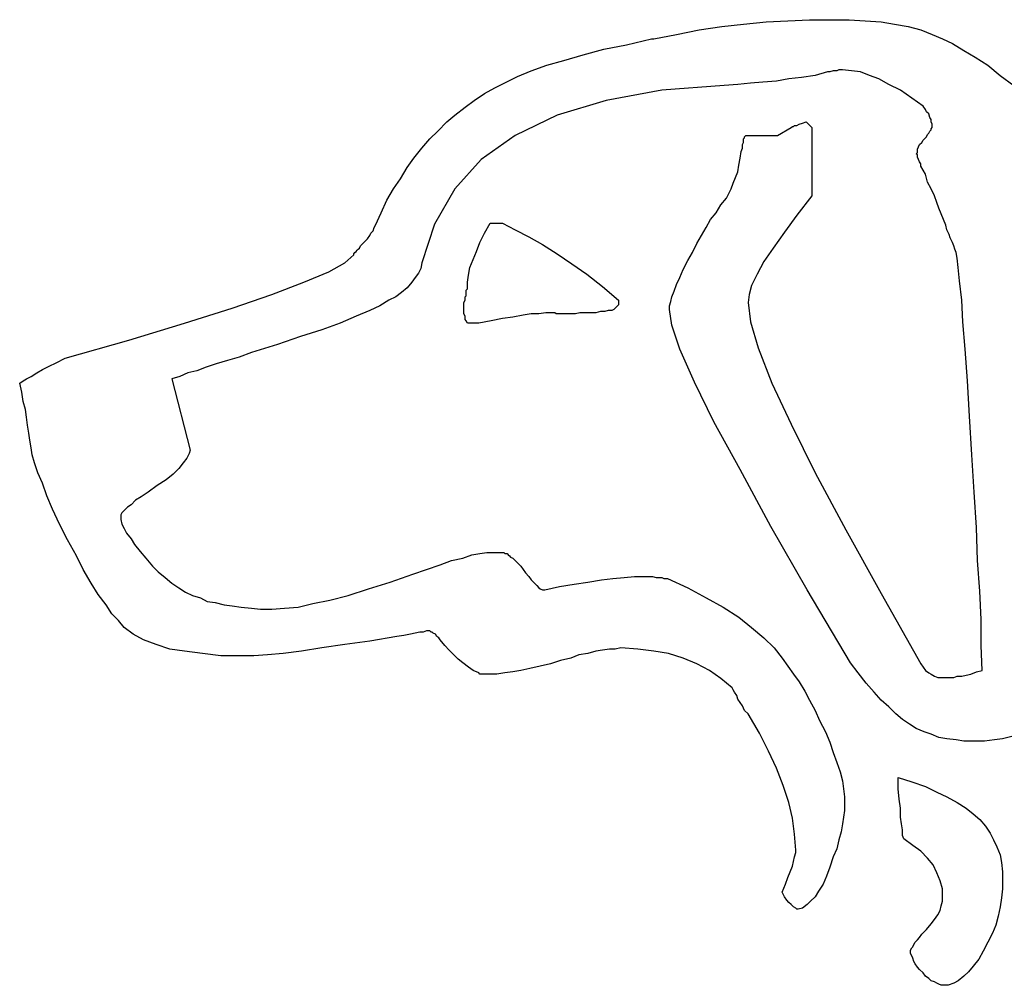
# Model space of a CAD drawing. Extents: x 0.05 to 2.62, y -0.24 to 1.5.
# Tile 1 of 2: x 0.05 to 1.75, y -0.16 to 1.5. Entities that reach past the tile are written whole.
import ezdxf

# ---------------------------------------------------------------- set-up
doc = ezdxf.new("R2010")
doc.units = 0

msp = doc.modelspace()

# ---------------------------------------------------------------- linework, layer by layer
at = {"color": 0}
for p, q in [((1.259766, 1.488281, 0.5), (1.296875, 1.492188, 0.5)), ((1.296875, 1.492188, 0.5), (1.335938, 1.496094, 0.5)), ((1.335938, 1.496094, 0.5), (1.373047, 1.498047, 0.5)), ((1.373047, 1.498047, 0.5), (1.410156, 1.5, 0.5)), ((1.410156, 1.5, 0.5), (1.447266, 1.5, 0.5)), ((1.447266, 1.5, 0.5), (1.478516, 1.5, 0.5)), ((1.478516, 1.5, 0.5), (1.505859, 1.498047, 0.5)), ((1.505859, 1.498047, 0.5), (1.533203, 1.496094, 0.5)), ((1.533203, 1.496094, 0.5), (1.556641, 1.492188, 0.5)), ((1.556641, 1.492188, 0.5), (1.580078, 1.488281, 0.5)), ((1.142578, 1.466797, 0.5), (1.181641, 1.474609, 0.5)), ((1.181641, 1.474609, 0.5), (1.220703, 1.482422, 0.5)), ((1.220703, 1.482422, 0.5), (1.259766, 1.488281, 0.5)), ((1.580078, 1.488281, 0.5), (1.601563, 1.482422, 0.5)), ((1.601563, 1.482422, 0.5), (1.621094, 1.474609, 0.5)), ((1.621094, 1.474609, 0.5), (1.638672, 1.466797, 0.5)), ((1.056641, 1.449219, 0.5), (1.095703, 1.457031, 0.5)), ((1.095703, 1.457031, 0.5), (1.138672, 1.466797, 0.5)), ((1.138672, 1.466797, 0.5), (1.138672, 1.466797, 0.5)), ((1.138672, 1.466797, 0.5), (1.138672, 1.466797, 0.5)), ((1.138672, 1.466797, 0.5), (1.140625, 1.466797, 0.5)), ((1.140625, 1.466797, 0.5), (1.140625, 1.466797, 0.5)), ((1.140625, 1.466797, 0.5), (1.140625, 1.466797, 0.5)), ((1.140625, 1.466797, 0.5), (1.142578, 1.466797, 0.5)), ((1.638672, 1.466797, 0.5), (1.65625, 1.458984, 0.5)), ((1.65625, 1.458984, 0.5), (1.675781, 1.447266, 0.5)), ((0.988281, 1.429688, 0.5), (1.021484, 1.439453, 0.5)), ((1.021484, 1.439453, 0.5), (1.056641, 1.449219, 0.5)), ((1.675781, 1.447266, 0.5), (1.695313, 1.435547, 0.5)), ((0.931641, 1.412109, 0.5), (0.958984, 1.421875, 0.5)), ((0.958984, 1.421875, 0.5), (0.988281, 1.429688, 0.5)), ((1.695313, 1.435547, 0.5), (1.716797, 1.421875, 0.5)), ((1.716797, 1.421875, 0.5), (1.738281, 1.404297, 0.5)), ((0.908203, 1.402344, 0.5), (0.931641, 1.412109, 0.5)), ((1.441406, 1.410156, 0.5), (1.419922, 1.404297, 0.5)), ((1.445313, 1.410156, 0.5), (1.441406, 1.410156, 0.5)), ((1.451172, 1.412109, 0.5), (1.445313, 1.410156, 0.5)), ((1.455078, 1.412109, 0.5), (1.451172, 1.412109, 0.5)), ((1.457031, 1.412109, 0.5), (1.455078, 1.412109, 0.5)), ((1.460938, 1.414063, 0.5), (1.457031, 1.412109, 0.5)), ((1.462891, 1.414063, 0.5), (1.460938, 1.414063, 0.5)), ((1.464844, 1.414063, 0.5), (1.462891, 1.414063, 0.5)), ((1.466797, 1.414063, 0.5), (1.464844, 1.414063, 0.5)), ((1.482422, 1.412109, 0.5), (1.466797, 1.414063, 0.5)), ((1.498047, 1.410156, 0.5), (1.482422, 1.412109, 0.5)), ((1.513672, 1.404297, 0.5), (1.498047, 1.410156, 0.5)), ((0.869141, 1.382813, 0.5), (0.888672, 1.392578, 0.5)), ((0.888672, 1.392578, 0.5), (0.908203, 1.402344, 0.5)), ((1.287109, 1.388672, 0.5), (1.263672, 1.386719, 0.5)), ((1.308594, 1.390625, 0.5), (1.287109, 1.388672, 0.5)), ((1.330078, 1.392578, 0.5), (1.308594, 1.390625, 0.5)), ((1.353516, 1.394531, 0.5), (1.330078, 1.392578, 0.5)), ((1.375, 1.398438, 0.5), (1.353516, 1.394531, 0.5)), ((1.396484, 1.400391, 0.5), (1.375, 1.398438, 0.5)), ((1.419922, 1.404297, 0.5), (1.396484, 1.400391, 0.5)), ((1.529297, 1.398438, 0.5), (1.513672, 1.404297, 0.5)), ((1.546875, 1.388672, 0.5), (1.529297, 1.398438, 0.5)), ((1.566406, 1.378906, 0.5), (1.546875, 1.388672, 0.5)), ((1.738281, 1.404297, 0.5), (1.761719, 1.386719, 0.5)), ((0.833984, 1.361328, 0.5), (0.851563, 1.373047, 0.5)), ((0.851563, 1.373047, 0.5), (0.869141, 1.382813, 0.5)), ((1.15625, 1.378906, 0.5), (1.060547, 1.361328, 0.5)), ((1.263672, 1.386719, 0.5), (1.15625, 1.378906, 0.5)), ((1.585938, 1.365234, 0.5), (1.566406, 1.378906, 0.5)), ((0.818359, 1.349609, 0.5), (0.833984, 1.361328, 0.5)), ((1.060547, 1.361328, 0.5), (0.976563, 1.335938, 0.5)), ((1.605469, 1.351563, 0.5), (1.585938, 1.365234, 0.5)), ((0.800781, 1.335938, 0.5), (0.818359, 1.349609, 0.5)), ((1.609375, 1.345703, 0.5), (1.605469, 1.351563, 0.5)), ((1.611328, 1.341797, 0.5), (1.609375, 1.345703, 0.5)), ((1.615234, 1.337891, 0.5), (1.611328, 1.341797, 0.5)), ((1.617188, 1.332031, 0.5), (1.615234, 1.337891, 0.5)), ((0.771484, 1.308594, 0.5), (0.787109, 1.324219, 0.5)), ((0.787109, 1.324219, 0.5), (0.800781, 1.335938, 0.5)), ((0.976563, 1.335938, 0.5), (0.904297, 1.300781, 0.5)), ((1.388672, 1.318359, 0.5), (1.392578, 1.320313, 0.5)), ((1.392578, 1.320313, 0.5), (1.398438, 1.322266, 0.5)), ((1.398438, 1.322266, 0.5), (1.404297, 1.324219, 0.5)), ((1.404297, 1.324219, 0.5), (1.414063, 1.314453, 0.5)), ((1.619141, 1.328125, 0.5), (1.617188, 1.332031, 0.5)), ((1.619141, 1.324219, 0.5), (1.619141, 1.328125, 0.5)), ((1.621094, 1.320313, 0.5), (1.619141, 1.324219, 0.5)), ((1.621094, 1.316406, 0.5), (1.621094, 1.320313, 0.5)), ((0.757813, 1.294922, 0.5), (0.771484, 1.308594, 0.5)), ((1.355469, 1.300781, 0.5), (1.378906, 1.314453, 0.5)), ((1.378906, 1.314453, 0.5), (1.380859, 1.316406, 0.5)), ((1.378906, 1.314453, 0.5), (1.378906, 1.314453, 0.5)), ((1.380859, 1.316406, 0.5), (1.382813, 1.316406, 0.5)), ((1.382813, 1.316406, 0.5), (1.384766, 1.318359, 0.5)), ((1.384766, 1.318359, 0.5), (1.388672, 1.318359, 0.5)), ((1.414063, 1.314453, 0.5), (1.414063, 1.197266, 0.5)), ((1.613281, 1.302734, 0.5), (1.615234, 1.304688, 0.5)), ((1.615234, 1.304688, 0.5), (1.617188, 1.308594, 0.5)), ((1.617188, 1.308594, 0.5), (1.619141, 1.310547, 0.5)), ((1.619141, 1.3125, 0.5), (1.621094, 1.314453, 0.5)), ((1.619141, 1.310547, 0.5), (1.619141, 1.3125, 0.5)), ((1.621094, 1.314453, 0.5), (1.621094, 1.316406, 0.5)), ((0.744141, 1.279297, 0.5), (0.757813, 1.294922, 0.5)), ((0.904297, 1.300781, 0.5), (0.845703, 1.259766, 0.5)), ((1.294922, 1.285156, 0.5), (1.296875, 1.289063, 0.5)), ((1.296875, 1.294922, 0.5), (1.298828, 1.296875, 0.5)), ((1.296875, 1.292969, 0.5), (1.296875, 1.294922, 0.5)), ((1.296875, 1.289063, 0.5), (1.296875, 1.292969, 0.5)), ((1.298828, 1.298828, 0.5), (1.300781, 1.300781, 0.5)), ((1.298828, 1.296875, 0.5), (1.298828, 1.298828, 0.5)), ((1.300781, 1.300781, 0.5), (1.355469, 1.300781, 0.5)), ((1.599609, 1.285156, 0.5), (1.603516, 1.289063, 0.5)), ((1.603516, 1.289063, 0.5), (1.605469, 1.292969, 0.5)), ((1.605469, 1.292969, 0.5), (1.609375, 1.296875, 0.5)), ((1.609375, 1.296875, 0.5), (1.611328, 1.298828, 0.5)), ((1.611328, 1.298828, 0.5), (1.613281, 1.302734, 0.5)), ((0.730469, 1.261719, 0.5), (0.744141, 1.279297, 0.5)), ((1.291016, 1.261719, 0.5), (1.292969, 1.273438, 0.5)), ((1.292969, 1.273438, 0.5), (1.294922, 1.279297, 0.5)), ((1.294922, 1.279297, 0.5), (1.294922, 1.285156, 0.5)), ((1.59375, 1.269531, 0.5), (1.595703, 1.271484, 0.5)), ((1.595703, 1.267578, 0.5), (1.59375, 1.269531, 0.5)), ((1.595703, 1.277344, 0.5), (1.597656, 1.28125, 0.5)), ((1.595703, 1.275391, 0.5), (1.595703, 1.277344, 0.5)), ((1.595703, 1.271484, 0.5), (1.595703, 1.275391, 0.5)), ((1.597656, 1.28125, 0.5), (1.599609, 1.285156, 0.5)), ((0.71875, 1.246094, 0.5), (0.730469, 1.261719, 0.5)), ((0.845703, 1.259766, 0.5), (0.800781, 1.208984, 0.5)), ((1.289063, 1.25, 0.5), (1.291016, 1.261719, 0.5)), ((1.595703, 1.265625, 0.5), (1.595703, 1.267578, 0.5)), ((1.595703, 1.267578, 0.5), (1.595703, 1.267578, 0.5)), ((1.595703, 1.263672, 0.5), (1.595703, 1.265625, 0.5)), ((1.597656, 1.259766, 0.5), (1.595703, 1.263672, 0.5)), ((1.599609, 1.255859, 0.5), (1.597656, 1.259766, 0.5)), ((1.601563, 1.251953, 0.5), (1.599609, 1.255859, 0.5)), ((0.707031, 1.226563, 0.5), (0.71875, 1.246094, 0.5)), ((1.283203, 1.228516, 0.5), (1.287109, 1.238281, 0.5)), ((1.287109, 1.238281, 0.5), (1.289063, 1.25, 0.5)), ((1.601563, 1.248047, 0.5), (1.601563, 1.251953, 0.5)), ((1.609375, 1.234375, 0.5), (1.601563, 1.248047, 0.5)), ((0.695313, 1.208984, 0.5), (0.707031, 1.226563, 0.5)), ((1.275391, 1.208984, 0.5), (1.279297, 1.21875, 0.5)), ((1.279297, 1.21875, 0.5), (1.283203, 1.228516, 0.5)), ((1.613281, 1.220703, 0.5), (1.609375, 1.234375, 0.5)), ((1.619141, 1.208984, 0.5), (1.613281, 1.220703, 0.5)), ((0.683594, 1.189453, 0.5), (0.695313, 1.208984, 0.5)), ((0.800781, 1.208984, 0.5), (0.765625, 1.148438, 0.5)), ((1.271484, 1.201172, 0.5), (1.275391, 1.208984, 0.5)), ((1.625, 1.197266, 0.5), (1.619141, 1.208984, 0.5)), ((0.673828, 1.167969, 0.5), (0.683594, 1.189453, 0.5)), ((1.257813, 1.181641, 0.5), (1.267578, 1.193359, 0.5)), ((1.267578, 1.193359, 0.5), (1.271484, 1.201172, 0.5)), ((1.414063, 1.197266, 0.5), (1.388672, 1.164063, 0.5)), ((1.628906, 1.185547, 0.5), (1.625, 1.197266, 0.5)), ((1.632813, 1.175781, 0.5), (1.628906, 1.185547, 0.5)), ((0.664063, 1.146484, 0.5), (0.673828, 1.167969, 0.5)), ((1.240234, 1.15625, 0.5), (1.25, 1.167969, 0.5)), ((1.25, 1.167969, 0.5), (1.257813, 1.181641, 0.5)), ((1.636719, 1.166016, 0.5), (1.632813, 1.175781, 0.5)), ((1.232422, 1.142578, 0.5), (1.240234, 1.15625, 0.5)), ((1.388672, 1.164063, 0.5), (1.367188, 1.134766, 0.5)), ((1.640625, 1.15625, 0.5), (1.636719, 1.166016, 0.5)), ((1.644531, 1.146484, 0.5), (1.640625, 1.15625, 0.5)), ((0.65625, 1.132813, 0.5), (0.660156, 1.136719, 0.5)), ((0.660156, 1.136719, 0.5), (0.662109, 1.142578, 0.5)), ((0.662109, 1.142578, 0.5), (0.664063, 1.146484, 0.5)), ((0.765625, 1.148438, 0.5), (0.744141, 1.082031, 0.5)), ((0.851563, 1.132813, 0.5), (0.861328, 1.150391, 0.5)), ((0.861328, 1.150391, 0.5), (0.882813, 1.150391, 0.5)), ((0.882813, 1.150391, 0.5), (0.904297, 1.138672, 0.5)), ((0.904297, 1.138672, 0.5), (0.927734, 1.126953, 0.5)), ((1.224609, 1.128906, 0.5), (1.232422, 1.142578, 0.5)), ((1.367188, 1.134766, 0.5), (1.347656, 1.107422, 0.5)), ((1.646484, 1.138672, 0.5), (1.644531, 1.146484, 0.5)), ((1.650391, 1.130859, 0.5), (1.646484, 1.138672, 0.5)), ((0.642578, 1.115234, 0.5), (0.646484, 1.119141, 0.5)), ((0.646484, 1.119141, 0.5), (0.650391, 1.123047, 0.5)), ((0.650391, 1.123047, 0.5), (0.654297, 1.128906, 0.5)), ((0.654297, 1.128906, 0.5), (0.65625, 1.132813, 0.5)), ((0.837891, 1.101563, 0.5), (0.84375, 1.117188, 0.5)), ((0.84375, 1.117188, 0.5), (0.851563, 1.132813, 0.5)), ((0.927734, 1.126953, 0.5), (0.951172, 1.113281, 0.5)), ((1.216797, 1.115234, 0.5), (1.224609, 1.128906, 0.5)), ((1.652344, 1.125, 0.5), (1.650391, 1.130859, 0.5)), ((1.65625, 1.117188, 0.5), (1.652344, 1.125, 0.5)), ((1.658203, 1.111328, 0.5), (1.65625, 1.117188, 0.5)), ((0.628906, 1.099609, 0.5), (0.630859, 1.101563, 0.5)), ((0.630859, 1.101563, 0.5), (0.632813, 1.103516, 0.5)), ((0.632813, 1.103516, 0.5), (0.634766, 1.105469, 0.5)), ((0.634766, 1.105469, 0.5), (0.636719, 1.107422, 0.5)), ((0.636719, 1.107422, 0.5), (0.638672, 1.111328, 0.5)), ((0.638672, 1.111328, 0.5), (0.642578, 1.115234, 0.5)), ((0.832031, 1.087891, 0.5), (0.837891, 1.101563, 0.5)), ((0.951172, 1.113281, 0.5), (0.976563, 1.097656, 0.5)), ((1.208984, 1.099609, 0.5), (1.216797, 1.115234, 0.5)), ((1.347656, 1.107422, 0.5), (1.332031, 1.083984, 0.5)), ((1.660156, 1.105469, 0.5), (1.658203, 1.111328, 0.5)), ((1.662109, 1.099609, 0.5), (1.660156, 1.105469, 0.5)), ((0.611328, 1.082031, 0.5), (0.626953, 1.095703, 0.5)), ((0.626953, 1.097656, 0.5), (0.628906, 1.099609, 0.5)), ((0.626953, 1.095703, 0.5), (0.626953, 1.097656, 0.5)), ((0.628906, 1.099609, 0.5), (0.628906, 1.099609, 0.5)), ((0.826172, 1.074219, 0.5), (0.832031, 1.087891, 0.5)), ((0.976563, 1.097656, 0.5), (1.001953, 1.080078, 0.5)), ((1.193359, 1.070313, 0.5), (1.201172, 1.085938, 0.5)), ((1.201172, 1.085938, 0.5), (1.208984, 1.099609, 0.5)), ((1.332031, 1.083984, 0.5), (1.320313, 1.0625, 0.5)), ((1.664063, 1.089844, 0.5), (1.662109, 1.099609, 0.5)), ((1.666016, 1.074219, 0.5), (1.664063, 1.089844, 0.5)), ((0.541016, 1.048828, 0.5), (0.583984, 1.066406, 0.5)), ((0.583984, 1.066406, 0.5), (0.611328, 1.082031, 0.5)), ((0.742188, 1.072266, 0.5), (0.738281, 1.064453, 0.5)), ((0.744141, 1.082031, 0.5), (0.742188, 1.072266, 0.5)), ((0.824219, 1.060547, 0.5), (0.826172, 1.074219, 0.5)), ((1.001953, 1.080078, 0.5), (1.027344, 1.0625, 0.5)), ((1.1875, 1.056641, 0.5), (1.193359, 1.070313, 0.5)), ((1.667969, 1.050781, 0.5), (1.666016, 1.074219, 0.5)), ((0.732422, 1.056641, 0.5), (0.726563, 1.048828, 0.5)), ((0.738281, 1.064453, 0.5), (0.732422, 1.056641, 0.5)), ((0.822266, 1.048828, 0.5), (0.824219, 1.060547, 0.5)), ((1.027344, 1.0625, 0.5), (1.054688, 1.041016, 0.5)), ((1.181641, 1.044922, 0.5), (1.1875, 1.056641, 0.5)), ((1.320313, 1.0625, 0.5), (1.310547, 1.042969, 0.5)), ((1.671875, 1.017578, 0.5), (1.667969, 1.050781, 0.5)), ((0.486328, 1.027344, 0.5), (0.541016, 1.048828, 0.5)), ((0.71875, 1.039063, 0.5), (0.708984, 1.03125, 0.5)), ((0.726563, 1.048828, 0.5), (0.71875, 1.039063, 0.5)), ((0.820313, 1.035156, 0.5), (0.822266, 1.037109, 0.5)), ((0.820313, 1.033203, 0.5), (0.820313, 1.035156, 0.5)), ((0.820313, 1.03125, 0.5), (0.820313, 1.033203, 0.5)), ((0.822266, 1.037109, 0.5), (0.822266, 1.048828, 0.5)), ((0.822266, 1.037109, 0.5), (0.822266, 1.037109, 0.5)), ((1.054688, 1.041016, 0.5), (1.082031, 1.017578, 0.5)), ((1.173828, 1.023438, 0.5), (1.177734, 1.033203, 0.5)), ((1.177734, 1.033203, 0.5), (1.181641, 1.044922, 0.5)), ((1.310547, 1.042969, 0.5), (1.306641, 1.027344, 0.5)), ((0.417969, 1.003906, 0.5), (0.486328, 1.027344, 0.5)), ((0.6875, 1.017578, 0.5), (0.671875, 1.007813, 0.5)), ((0.699219, 1.023438, 0.5), (0.6875, 1.017578, 0.5)), ((0.708984, 1.03125, 0.5), (0.699219, 1.023438, 0.5)), ((0.816406, 1.013672, 0.5), (0.818359, 1.017578, 0.5)), ((0.818359, 1.023438, 0.5), (0.820313, 1.025391, 0.5)), ((0.818359, 1.019531, 0.5), (0.818359, 1.023438, 0.5)), ((0.818359, 1.017578, 0.5), (0.818359, 1.019531, 0.5)), ((0.820313, 1.029297, 0.5), (0.820313, 1.03125, 0.5)), ((0.820313, 1.027344, 0.5), (0.820313, 1.029297, 0.5)), ((0.820313, 1.025391, 0.5), (0.820313, 1.027344, 0.5)), ((1.082031, 1.017578, 0.5), (1.082031, 1.017578, 0.5)), ((1.082031, 1.017578, 0.5), (1.082031, 1.017578, 0.5)), ((1.082031, 1.017578, 0.5), (1.082031, 1.015625, 0.5)), ((1.082031, 1.015625, 0.5), (1.082031, 1.015625, 0.5)), ((1.082031, 1.015625, 0.5), (1.082031, 1.013672, 0.5)), ((1.082031, 1.015625, 0.5), (1.082031, 1.015625, 0.5)), ((1.169922, 1.007813, 0.5), (1.171875, 1.015625, 0.5)), ((1.171875, 1.015625, 0.5), (1.173828, 1.023438, 0.5)), ((1.306641, 1.027344, 0.5), (1.304688, 1.013672, 0.5)), ((1.673828, 0.980469, 0.5), (1.671875, 1.017578, 0.5)), ((0.335938, 0.978516, 0.5), (0.417969, 1.003906, 0.5)), ((0.654297, 1, 0.5), (0.630859, 0.990234, 0.5)), ((0.671875, 1.007813, 0.5), (0.654297, 1, 0.5)), ((0.816406, 1.011719, 0.5), (0.816406, 1.013672, 0.5)), ((0.816406, 1.009766, 0.5), (0.816406, 1.011719, 0.5)), ((0.816406, 1.005859, 0.5), (0.816406, 1.009766, 0.5)), ((0.816406, 1.003906, 0.5), (0.816406, 1.005859, 0.5)), ((0.816406, 1.001953, 0.5), (0.816406, 1.003906, 0.5)), ((0.816406, 1, 0.5), (0.816406, 1.001953, 0.5)), ((0.816406, 0.996094, 0.5), (0.816406, 1, 0.5)), ((1.064453, 1, 0.5), (1.058594, 0.998047, 0.5)), ((1.070313, 1, 0.5), (1.064453, 1, 0.5)), ((1.074219, 1.001953, 0.5), (1.070313, 1, 0.5)), ((1.078125, 1.005859, 0.5), (1.074219, 1.001953, 0.5)), ((1.080078, 1.007813, 0.5), (1.078125, 1.005859, 0.5)), ((1.082031, 1.009766, 0.5), (1.080078, 1.007813, 0.5)), ((1.082031, 1.013672, 0.5), (1.082031, 1.009766, 0.5)), ((1.169922, 1.001953, 0.5), (1.169922, 1.007813, 0.5)), ((1.173828, 0.974609, 0.5), (1.169922, 1.001953, 0.5)), ((1.304688, 1.013672, 0.5), (1.308594, 0.980469, 0.5)), ((0.630859, 0.990234, 0.5), (0.603516, 0.978516, 0.5)), ((0.816406, 0.994141, 0.5), (0.816406, 0.996094, 0.5)), ((0.818359, 0.990234, 0.5), (0.816406, 0.994141, 0.5)), ((0.818359, 0.988281, 0.5), (0.818359, 0.990234, 0.5)), ((0.818359, 0.984375, 0.5), (0.818359, 0.988281, 0.5)), ((0.820313, 0.982422, 0.5), (0.818359, 0.984375, 0.5)), ((0.822266, 0.978516, 0.5), (0.820313, 0.982422, 0.5)), ((0.863281, 0.982422, 0.5), (0.841797, 0.978516, 0.5)), ((0.882813, 0.986328, 0.5), (0.863281, 0.982422, 0.5)), ((0.900391, 0.988281, 0.5), (0.882813, 0.986328, 0.5)), ((0.917969, 0.992188, 0.5), (0.900391, 0.988281, 0.5)), ((0.931641, 0.994141, 0.5), (0.917969, 0.992188, 0.5)), ((0.945313, 0.994141, 0.5), (0.931641, 0.994141, 0.5)), ((0.957031, 0.996094, 0.5), (0.945313, 0.994141, 0.5)), ((0.966797, 0.996094, 0.5), (0.957031, 0.996094, 0.5)), ((0.96875, 0.996094, 0.5), (0.966797, 0.996094, 0.5)), ((0.966797, 0.996094, 0.5), (0.966797, 0.996094, 0.5)), ((0.970703, 0.996094, 0.5), (0.96875, 0.996094, 0.5)), ((0.972656, 0.996094, 0.5), (0.970703, 0.996094, 0.5)), ((0.974609, 0.994141, 0.5), (0.972656, 0.996094, 0.5)), ((0.972656, 0.996094, 0.5), (0.972656, 0.996094, 0.5)), ((0.976563, 0.994141, 0.5), (0.974609, 0.994141, 0.5)), ((0.974609, 0.994141, 0.5), (0.974609, 0.994141, 0.5)), ((0.986328, 0.994141, 0.5), (0.976563, 0.994141, 0.5)), ((0.996094, 0.994141, 0.5), (0.986328, 0.994141, 0.5)), ((1.007813, 0.994141, 0.5), (0.996094, 0.994141, 0.5)), ((1.015625, 0.996094, 0.5), (1.007813, 0.994141, 0.5)), ((1.025391, 0.996094, 0.5), (1.015625, 0.996094, 0.5)), ((1.033203, 0.996094, 0.5), (1.025391, 0.996094, 0.5)), ((1.042969, 0.996094, 0.5), (1.033203, 0.996094, 0.5)), ((1.050781, 0.998047, 0.5), (1.042969, 0.996094, 0.5)), ((1.058594, 0.998047, 0.5), (1.050781, 0.998047, 0.5)), ((0.240234, 0.949219, 0.5), (0.335938, 0.978516, 0.5)), ((0.572266, 0.966797, 0.5), (0.535156, 0.955078, 0.5)), ((0.603516, 0.978516, 0.5), (0.572266, 0.966797, 0.5)), ((0.841797, 0.978516, 0.5), (0.822266, 0.978516, 0.5)), ((1.1875, 0.933594, 0.5), (1.173828, 0.974609, 0.5)), ((1.308594, 0.980469, 0.5), (1.322266, 0.935547, 0.5)), ((1.677734, 0.933594, 0.5), (1.673828, 0.980469, 0.5)), ((0.130859, 0.917969, 0.5), (0.240234, 0.949219, 0.5)), ((0.535156, 0.955078, 0.5), (0.496094, 0.941406, 0.5)), ((0.496094, 0.941406, 0.5), (0.451172, 0.927734, 0.5)), ((1.212891, 0.876953, 0.5), (1.1875, 0.933594, 0.5)), ((1.322266, 0.935547, 0.5), (1.345703, 0.875, 0.5)), ((1.681641, 0.878906, 0.5), (1.677734, 0.933594, 0.5)), ((0.115234, 0.910156, 0.5), (0.130859, 0.917969, 0.5)), ((0.410156, 0.914063, 0.5), (0.390625, 0.908203, 0.5)), ((0.429688, 0.919922, 0.5), (0.410156, 0.914063, 0.5)), ((0.451172, 0.927734, 0.5), (0.429688, 0.919922, 0.5)), ((0.082031, 0.892578, 0.5), (0.091797, 0.898438, 0.5)), ((0.091797, 0.898438, 0.5), (0.103516, 0.904297, 0.5)), ((0.103516, 0.904297, 0.5), (0.115234, 0.910156, 0.5)), ((0.373047, 0.902344, 0.5), (0.357422, 0.896484, 0.5)), ((0.390625, 0.908203, 0.5), (0.373047, 0.902344, 0.5)), ((0.058594, 0.878906, 0.5), (0.064453, 0.882813, 0.5)), ((0.064453, 0.882813, 0.5), (0.072266, 0.886719, 0.5)), ((0.072266, 0.886719, 0.5), (0.082031, 0.892578, 0.5)), ((0.328125, 0.886719, 0.5), (0.314453, 0.882813, 0.5)), ((0.314453, 0.882813, 0.5), (0.345703, 0.759766, 0.5)), ((0.341797, 0.892578, 0.5), (0.328125, 0.886719, 0.5)), ((0.357422, 0.896484, 0.5), (0.341797, 0.892578, 0.5)), ((0.052734, 0.875, 0.5), (0.058594, 0.878906, 0.5)), ((0.056641, 0.859375, 0.5), (0.052734, 0.875, 0.5)), ((1.246094, 0.808594, 0.5), (1.212891, 0.876953, 0.5)), ((1.345703, 0.875, 0.5), (1.378906, 0.804688, 0.5)), ((1.685547, 0.818359, 0.5), (1.681641, 0.878906, 0.5)), ((0.058594, 0.84375, 0.5), (0.056641, 0.859375, 0.5)), ((0.0625, 0.830078, 0.5), (0.058594, 0.84375, 0.5)), ((0.064453, 0.816406, 0.5), (0.0625, 0.830078, 0.5)), ((0.066406, 0.802734, 0.5), (0.064453, 0.816406, 0.5)), ((1.689453, 0.751953, 0.5), (1.685547, 0.818359, 0.5)), ((0.068359, 0.789063, 0.5), (0.066406, 0.802734, 0.5)), ((1.291016, 0.726563, 0.5), (1.246094, 0.808594, 0.5)), ((1.378906, 0.804688, 0.5), (1.419922, 0.720703, 0.5)), ((0.070313, 0.777344, 0.5), (0.068359, 0.789063, 0.5)), ((0.072266, 0.763672, 0.5), (0.070313, 0.777344, 0.5)), ((0.074219, 0.751953, 0.5), (0.072266, 0.763672, 0.5)), ((0.078125, 0.738281, 0.5), (0.074219, 0.751953, 0.5)), ((0.339844, 0.746094, 0.5), (0.333984, 0.738281, 0.5)), ((0.34375, 0.753906, 0.5), (0.339844, 0.746094, 0.5)), ((0.345703, 0.759766, 0.5), (0.34375, 0.753906, 0.5)), ((1.693359, 0.6875, 0.5), (1.689453, 0.751953, 0.5)), ((0.083984, 0.720703, 0.5), (0.078125, 0.738281, 0.5)), ((0.326172, 0.728516, 0.5), (0.316406, 0.71875, 0.5)), ((0.333984, 0.738281, 0.5), (0.326172, 0.728516, 0.5)), ((0.091797, 0.703125, 0.5), (0.083984, 0.720703, 0.5)), ((0.316406, 0.71875, 0.5), (0.304688, 0.708984, 0.5)), ((1.34375, 0.628906, 0.5), (1.291016, 0.726563, 0.5)), ((1.419922, 0.720703, 0.5), (1.472656, 0.623047, 0.5)), ((0.099609, 0.681641, 0.5), (0.091797, 0.703125, 0.5)), ((0.289063, 0.699219, 0.5), (0.273438, 0.6875, 0.5)), ((0.304688, 0.708984, 0.5), (0.289063, 0.699219, 0.5)), ((0.109375, 0.658203, 0.5), (0.099609, 0.681641, 0.5)), ((0.261719, 0.679688, 0.5), (0.251953, 0.673828, 0.5)), ((0.273438, 0.6875, 0.5), (0.261719, 0.679688, 0.5)), ((1.697266, 0.626953, 0.5), (1.693359, 0.6875, 0.5)), ((0.238281, 0.662109, 0.5), (0.232422, 0.65625, 0.5)), ((0.244141, 0.666016, 0.5), (0.238281, 0.662109, 0.5)), ((0.251953, 0.673828, 0.5), (0.244141, 0.666016, 0.5)), ((0.121094, 0.632813, 0.5), (0.109375, 0.658203, 0.5)), ((0.228516, 0.652344, 0.5), (0.226563, 0.648438, 0.5)), ((0.226563, 0.648438, 0.5), (0.226563, 0.646484, 0.5)), ((0.226563, 0.646484, 0.5), (0.226563, 0.640625, 0.5)), ((0.232422, 0.65625, 0.5), (0.228516, 0.652344, 0.5)), ((0.134766, 0.605469, 0.5), (0.121094, 0.632813, 0.5)), ((0.226563, 0.640625, 0.5), (0.228516, 0.632813, 0.5)), ((0.228516, 0.632813, 0.5), (0.232422, 0.625, 0.5)), ((1.40625, 0.519531, 0.5), (1.34375, 0.628906, 0.5)), ((1.699219, 0.570313, 0.5), (1.697266, 0.626953, 0.5)), ((0.232422, 0.625, 0.5), (0.236328, 0.617188, 0.5)), ((0.236328, 0.617188, 0.5), (0.244141, 0.607422, 0.5)), ((1.472656, 0.623047, 0.5), (1.533203, 0.513672, 0.5)), ((0.150391, 0.578125, 0.5), (0.134766, 0.605469, 0.5)), ((0.244141, 0.607422, 0.5), (0.25, 0.597656, 0.5)), ((0.25, 0.597656, 0.5), (0.259766, 0.585938, 0.5)), ((0.162109, 0.554688, 0.5), (0.150391, 0.578125, 0.5)), ((0.259766, 0.585938, 0.5), (0.269531, 0.574219, 0.5)), ((0.814453, 0.574219, 0.5), (0.830078, 0.580078, 0.5)), ((0.830078, 0.580078, 0.5), (0.84375, 0.582031, 0.5)), ((0.84375, 0.582031, 0.5), (0.855469, 0.583984, 0.5)), ((0.855469, 0.583984, 0.5), (0.865234, 0.583984, 0.5)), ((0.865234, 0.583984, 0.5), (0.865234, 0.583984, 0.5)), ((0.865234, 0.583984, 0.5), (0.867188, 0.583984, 0.5)), ((0.867188, 0.583984, 0.5), (0.869141, 0.583984, 0.5)), ((0.867188, 0.583984, 0.5), (0.867188, 0.583984, 0.5)), ((0.869141, 0.583984, 0.5), (0.873047, 0.583984, 0.5)), ((0.869141, 0.583984, 0.5), (0.869141, 0.583984, 0.5)), ((0.873047, 0.583984, 0.5), (0.876953, 0.583984, 0.5)), ((0.876953, 0.583984, 0.5), (0.880859, 0.583984, 0.5)), ((0.880859, 0.583984, 0.5), (0.884766, 0.583984, 0.5)), ((0.884766, 0.583984, 0.5), (0.886719, 0.582031, 0.5)), ((0.886719, 0.582031, 0.5), (0.890625, 0.582031, 0.5)), ((0.890625, 0.582031, 0.5), (0.892578, 0.580078, 0.5)), ((0.892578, 0.580078, 0.5), (0.894531, 0.578125, 0.5)), ((0.894531, 0.578125, 0.5), (0.896484, 0.576172, 0.5)), ((0.896484, 0.576172, 0.5), (0.900391, 0.574219, 0.5)), ((0.269531, 0.574219, 0.5), (0.28125, 0.560547, 0.5)), ((0.28125, 0.560547, 0.5), (0.291016, 0.550781, 0.5)), ((0.751953, 0.554688, 0.5), (0.775391, 0.5625, 0.5)), ((0.775391, 0.5625, 0.5), (0.794922, 0.570313, 0.5)), ((0.794922, 0.570313, 0.5), (0.814453, 0.574219, 0.5)), ((0.900391, 0.574219, 0.5), (0.902344, 0.572266, 0.5)), ((0.902344, 0.572266, 0.5), (0.90625, 0.568359, 0.5)), ((0.90625, 0.568359, 0.5), (0.910156, 0.564453, 0.5)), ((0.910156, 0.564453, 0.5), (0.914063, 0.560547, 0.5)), ((0.914063, 0.560547, 0.5), (0.917969, 0.554688, 0.5)), ((1.703125, 0.517578, 0.5), (1.699219, 0.570313, 0.5)), ((0.175781, 0.53125, 0.5), (0.162109, 0.554688, 0.5)), ((0.291016, 0.550781, 0.5), (0.302734, 0.541016, 0.5)), ((0.689453, 0.533203, 0.5), (0.728516, 0.546875, 0.5)), ((0.728516, 0.546875, 0.5), (0.751953, 0.554688, 0.5)), ((0.917969, 0.554688, 0.5), (0.921875, 0.548828, 0.5)), ((0.921875, 0.548828, 0.5), (0.927734, 0.542969, 0.5)), ((0.927734, 0.542969, 0.5), (0.931641, 0.537109, 0.5)), ((1.091797, 0.541016, 0.5), (1.109375, 0.542969, 0.5)), ((1.109375, 0.542969, 0.5), (1.125, 0.542969, 0.5)), ((1.125, 0.542969, 0.5), (1.130859, 0.542969, 0.5)), ((1.130859, 0.542969, 0.5), (1.136719, 0.542969, 0.5)), ((1.136719, 0.542969, 0.5), (1.140625, 0.542969, 0.5)), ((1.140625, 0.542969, 0.5), (1.146484, 0.541016, 0.5)), ((0.1875, 0.511719, 0.5), (0.175781, 0.53125, 0.5)), ((0.302734, 0.541016, 0.5), (0.314453, 0.53125, 0.5)), ((0.314453, 0.53125, 0.5), (0.326172, 0.523438, 0.5)), ((0.652344, 0.521484, 0.5), (0.689453, 0.533203, 0.5)), ((0.931641, 0.537109, 0.5), (0.9375, 0.53125, 0.5)), ((0.9375, 0.53125, 0.5), (0.941406, 0.527344, 0.5)), ((0.941406, 0.527344, 0.5), (0.945313, 0.523438, 0.5)), ((0.955078, 0.519531, 0.5), (0.980469, 0.525391, 0.5)), ((0.980469, 0.525391, 0.5), (1.005859, 0.529297, 0.5)), ((1.005859, 0.529297, 0.5), (1.029297, 0.533203, 0.5)), ((1.029297, 0.533203, 0.5), (1.052734, 0.537109, 0.5)), ((1.052734, 0.537109, 0.5), (1.072266, 0.539063, 0.5)), ((1.072266, 0.539063, 0.5), (1.091797, 0.541016, 0.5)), ((1.146484, 0.541016, 0.5), (1.152344, 0.541016, 0.5)), ((1.152344, 0.541016, 0.5), (1.15625, 0.541016, 0.5)), ((1.15625, 0.541016, 0.5), (1.160156, 0.539063, 0.5)), ((1.160156, 0.539063, 0.5), (1.166016, 0.539063, 0.5)), ((1.166016, 0.539063, 0.5), (1.201172, 0.523438, 0.5)), ((0.201172, 0.494141, 0.5), (0.1875, 0.511719, 0.5)), ((0.326172, 0.523438, 0.5), (0.337891, 0.515625, 0.5)), ((0.337891, 0.515625, 0.5), (0.349609, 0.509766, 0.5)), ((0.349609, 0.509766, 0.5), (0.363281, 0.505859, 0.5)), ((0.585938, 0.501953, 0.5), (0.617188, 0.509766, 0.5)), ((0.617188, 0.509766, 0.5), (0.652344, 0.521484, 0.5)), ((0.945313, 0.523438, 0.5), (0.947266, 0.521484, 0.5)), ((0.947266, 0.521484, 0.5), (0.951172, 0.519531, 0.5)), ((0.951172, 0.519531, 0.5), (0.953125, 0.519531, 0.5)), ((0.953125, 0.519531, 0.5), (0.953125, 0.519531, 0.5)), ((0.953125, 0.519531, 0.5), (0.953125, 0.519531, 0.5)), ((0.953125, 0.519531, 0.5), (0.953125, 0.519531, 0.5)), ((0.953125, 0.519531, 0.5), (0.955078, 0.519531, 0.5)), ((0.955078, 0.519531, 0.5), (0.955078, 0.519531, 0.5)), ((1.201172, 0.523438, 0.5), (1.232422, 0.505859, 0.5)), ((1.480469, 0.394531, 0.5), (1.40625, 0.519531, 0.5)), ((1.533203, 0.513672, 0.5), (1.601563, 0.392578, 0.5)), ((1.705078, 0.46875, 0.5), (1.703125, 0.517578, 0.5)), ((0.210938, 0.478516, 0.5), (0.201172, 0.494141, 0.5)), ((0.363281, 0.505859, 0.5), (0.375, 0.5, 0.5)), ((0.375, 0.5, 0.5), (0.388672, 0.498047, 0.5)), ((0.388672, 0.498047, 0.5), (0.404297, 0.494141, 0.5)), ((0.404297, 0.494141, 0.5), (0.417969, 0.492188, 0.5)), ((0.417969, 0.492188, 0.5), (0.433594, 0.490234, 0.5)), ((0.53125, 0.490234, 0.5), (0.556641, 0.496094, 0.5)), ((0.556641, 0.496094, 0.5), (0.585938, 0.501953, 0.5)), ((1.232422, 0.505859, 0.5), (1.261719, 0.490234, 0.5)), ((0.222656, 0.466797, 0.5), (0.210938, 0.478516, 0.5)), ((0.433594, 0.490234, 0.5), (0.451172, 0.488281, 0.5)), ((0.451172, 0.488281, 0.5), (0.466797, 0.486328, 0.5)), ((0.466797, 0.486328, 0.5), (0.486328, 0.486328, 0.5)), ((0.486328, 0.486328, 0.5), (0.507813, 0.488281, 0.5)), ((0.507813, 0.488281, 0.5), (0.53125, 0.490234, 0.5)), ((1.261719, 0.490234, 0.5), (1.289063, 0.472656, 0.5)), ((0.232422, 0.455078, 0.5), (0.222656, 0.466797, 0.5)), ((1.289063, 0.472656, 0.5), (1.310547, 0.455078, 0.5)), ((1.705078, 0.423828, 0.5), (1.705078, 0.46875, 0.5)), ((0.248047, 0.443359, 0.5), (0.232422, 0.455078, 0.5)), ((0.265625, 0.433594, 0.5), (0.248047, 0.443359, 0.5)), ((0.712891, 0.441406, 0.5), (0.701172, 0.439453, 0.5)), ((0.724609, 0.443359, 0.5), (0.712891, 0.441406, 0.5)), ((0.732422, 0.445313, 0.5), (0.724609, 0.443359, 0.5)), ((0.740234, 0.447266, 0.5), (0.732422, 0.445313, 0.5)), ((0.746094, 0.447266, 0.5), (0.740234, 0.447266, 0.5)), ((0.751953, 0.449219, 0.5), (0.746094, 0.447266, 0.5)), ((0.753906, 0.449219, 0.5), (0.751953, 0.449219, 0.5)), ((0.755859, 0.449219, 0.5), (0.753906, 0.449219, 0.5)), ((0.757813, 0.449219, 0.5), (0.755859, 0.449219, 0.5)), ((0.759766, 0.447266, 0.5), (0.757813, 0.449219, 0.5)), ((0.761719, 0.447266, 0.5), (0.759766, 0.447266, 0.5)), ((0.763672, 0.445313, 0.5), (0.761719, 0.447266, 0.5)), ((0.767578, 0.443359, 0.5), (0.763672, 0.445313, 0.5)), ((0.769531, 0.439453, 0.5), (0.767578, 0.443359, 0.5)), ((1.310547, 0.455078, 0.5), (1.332031, 0.4375, 0.5)), ((0.287109, 0.425781, 0.5), (0.265625, 0.433594, 0.5)), ((0.310547, 0.417969, 0.5), (0.287109, 0.425781, 0.5)), ((0.611328, 0.425781, 0.5), (0.572266, 0.419922, 0.5)), ((0.654297, 0.431641, 0.5), (0.611328, 0.425781, 0.5)), ((0.701172, 0.439453, 0.5), (0.654297, 0.431641, 0.5)), ((0.773438, 0.4375, 0.5), (0.769531, 0.439453, 0.5)), ((0.775391, 0.433594, 0.5), (0.773438, 0.4375, 0.5)), ((0.783203, 0.423828, 0.5), (0.775391, 0.433594, 0.5)), ((0.791016, 0.416016, 0.5), (0.783203, 0.423828, 0.5)), ((1.332031, 0.4375, 0.5), (1.349609, 0.419922, 0.5)), ((1.707031, 0.380859, 0.5), (1.705078, 0.423828, 0.5)), ((0.335938, 0.414063, 0.5), (0.310547, 0.417969, 0.5)), ((0.367188, 0.410156, 0.5), (0.335938, 0.414063, 0.5)), ((0.398438, 0.40625, 0.5), (0.367188, 0.410156, 0.5)), ((0.435547, 0.40625, 0.5), (0.398438, 0.40625, 0.5)), ((0.455078, 0.40625, 0.5), (0.435547, 0.40625, 0.5)), ((0.478516, 0.408203, 0.5), (0.455078, 0.40625, 0.5)), ((0.505859, 0.410156, 0.5), (0.478516, 0.408203, 0.5)), ((0.537109, 0.414063, 0.5), (0.505859, 0.410156, 0.5)), ((0.572266, 0.419922, 0.5), (0.537109, 0.414063, 0.5)), ((0.798828, 0.408203, 0.5), (0.791016, 0.416016, 0.5)), ((0.806641, 0.400391, 0.5), (0.798828, 0.408203, 0.5)), ((1.013672, 0.408203, 0.5), (1, 0.402344, 0.5)), ((1.029297, 0.410156, 0.5), (1.013672, 0.408203, 0.5)), ((1.042969, 0.414063, 0.5), (1.029297, 0.410156, 0.5)), ((1.054688, 0.416016, 0.5), (1.042969, 0.414063, 0.5)), ((1.066406, 0.417969, 0.5), (1.054688, 0.416016, 0.5)), ((1.076172, 0.417969, 0.5), (1.066406, 0.417969, 0.5)), ((1.085938, 0.419922, 0.5), (1.076172, 0.417969, 0.5)), ((1.115234, 0.417969, 0.5), (1.085938, 0.419922, 0.5)), ((1.142578, 0.414063, 0.5), (1.115234, 0.417969, 0.5)), ((1.167969, 0.410156, 0.5), (1.142578, 0.414063, 0.5)), ((1.193359, 0.402344, 0.5), (1.167969, 0.410156, 0.5)), ((1.349609, 0.419922, 0.5), (1.363281, 0.402344, 0.5)), ((0.814453, 0.394531, 0.5), (0.806641, 0.400391, 0.5)), ((0.824219, 0.386719, 0.5), (0.814453, 0.394531, 0.5)), ((0.964844, 0.392578, 0.5), (0.947266, 0.388672, 0.5)), ((0.982422, 0.398438, 0.5), (0.964844, 0.392578, 0.5)), ((1, 0.402344, 0.5), (0.982422, 0.398438, 0.5)), ((1.216797, 0.392578, 0.5), (1.193359, 0.402344, 0.5)), ((1.238281, 0.380859, 0.5), (1.216797, 0.392578, 0.5)), ((1.363281, 0.402344, 0.5), (1.373047, 0.388672, 0.5)), ((1.494141, 0.376953, 0.5), (1.480469, 0.394531, 0.5)), ((1.601563, 0.392578, 0.5), (1.605469, 0.386719, 0.5)), ((0.832031, 0.380859, 0.5), (0.824219, 0.386719, 0.5)), ((0.841797, 0.376953, 0.5), (0.832031, 0.380859, 0.5)), ((0.84375, 0.375, 0.5), (0.841797, 0.376953, 0.5)), ((0.847656, 0.375, 0.5), (0.84375, 0.375, 0.5)), ((0.849609, 0.375, 0.5), (0.847656, 0.375, 0.5)), ((0.851563, 0.375, 0.5), (0.849609, 0.375, 0.5)), ((0.853516, 0.375, 0.5), (0.851563, 0.375, 0.5)), ((0.857422, 0.375, 0.5), (0.853516, 0.375, 0.5)), ((0.859375, 0.375, 0.5), (0.857422, 0.375, 0.5)), ((0.861328, 0.375, 0.5), (0.859375, 0.375, 0.5)), ((0.873047, 0.375, 0.5), (0.861328, 0.375, 0.5)), ((0.886719, 0.376953, 0.5), (0.873047, 0.375, 0.5)), ((0.900391, 0.378906, 0.5), (0.886719, 0.376953, 0.5)), ((0.914063, 0.380859, 0.5), (0.900391, 0.378906, 0.5)), ((0.929688, 0.384766, 0.5), (0.914063, 0.380859, 0.5)), ((0.947266, 0.388672, 0.5), (0.929688, 0.384766, 0.5)), ((1.257813, 0.367188, 0.5), (1.238281, 0.380859, 0.5)), ((1.373047, 0.388672, 0.5), (1.382813, 0.375, 0.5)), ((1.382813, 0.375, 0.5), (1.392578, 0.361328, 0.5)), ((1.507813, 0.359375, 0.5), (1.494141, 0.376953, 0.5)), ((1.605469, 0.386719, 0.5), (1.609375, 0.380859, 0.5)), ((1.609375, 0.380859, 0.5), (1.615234, 0.376953, 0.5)), ((1.615234, 0.376953, 0.5), (1.619141, 0.375, 0.5)), ((1.619141, 0.375, 0.5), (1.625, 0.371094, 0.5)), ((1.671875, 0.371094, 0.5), (1.679688, 0.373047, 0.5)), ((1.679688, 0.373047, 0.5), (1.6875, 0.375, 0.5)), ((1.6875, 0.375, 0.5), (1.697266, 0.378906, 0.5)), ((1.697266, 0.378906, 0.5), (1.707031, 0.380859, 0.5)), ((1.277344, 0.351563, 0.5), (1.257813, 0.367188, 0.5)), ((1.392578, 0.361328, 0.5), (1.402344, 0.345703, 0.5)), ((1.521484, 0.34375, 0.5), (1.507813, 0.359375, 0.5)), ((1.625, 0.371094, 0.5), (1.630859, 0.369141, 0.5)), ((1.630859, 0.369141, 0.5), (1.638672, 0.369141, 0.5)), ((1.638672, 0.369141, 0.5), (1.644531, 0.369141, 0.5)), ((1.644531, 0.369141, 0.5), (1.650391, 0.369141, 0.5)), ((1.650391, 0.369141, 0.5), (1.658203, 0.369141, 0.5)), ((1.658203, 0.369141, 0.5), (1.664063, 0.371094, 0.5)), ((1.664063, 0.371094, 0.5), (1.671875, 0.371094, 0.5)), ((1.279297, 0.347656, 0.5), (1.277344, 0.351563, 0.5)), ((1.28125, 0.34375, 0.5), (1.279297, 0.347656, 0.5)), ((1.285156, 0.337891, 0.5), (1.28125, 0.34375, 0.5)), ((1.402344, 0.345703, 0.5), (1.410156, 0.330078, 0.5)), ((1.533203, 0.330078, 0.5), (1.521484, 0.34375, 0.5)), ((1.287109, 0.332031, 0.5), (1.285156, 0.337891, 0.5)), ((1.291016, 0.326172, 0.5), (1.287109, 0.332031, 0.5)), ((1.294922, 0.320313, 0.5), (1.291016, 0.326172, 0.5)), ((1.410156, 0.330078, 0.5), (1.419922, 0.3125, 0.5)), ((1.546875, 0.318359, 0.5), (1.533203, 0.330078, 0.5)), ((1.298828, 0.3125, 0.5), (1.294922, 0.320313, 0.5)), ((1.304688, 0.306641, 0.5), (1.298828, 0.3125, 0.5)), ((1.324219, 0.273438, 0.5), (1.304688, 0.306641, 0.5)), ((1.419922, 0.3125, 0.5), (1.427734, 0.294922, 0.5)), ((1.558594, 0.306641, 0.5), (1.546875, 0.318359, 0.5)), ((1.570313, 0.296875, 0.5), (1.558594, 0.306641, 0.5)), ((1.427734, 0.294922, 0.5), (1.4375, 0.275391, 0.5)), ((1.582031, 0.289063, 0.5), (1.570313, 0.296875, 0.5)), ((1.59375, 0.28125, 0.5), (1.582031, 0.289063, 0.5)), ((1.339844, 0.242188, 0.5), (1.324219, 0.273438, 0.5)), ((1.4375, 0.275391, 0.5), (1.445313, 0.257813, 0.5)), ((1.607422, 0.275391, 0.5), (1.59375, 0.28125, 0.5)), ((1.619141, 0.271484, 0.5), (1.607422, 0.275391, 0.5)), ((1.632813, 0.265625, 0.5), (1.619141, 0.271484, 0.5)), ((1.445313, 0.257813, 0.5), (1.451172, 0.240234, 0.5)), ((1.646484, 0.263672, 0.5), (1.632813, 0.265625, 0.5)), ((1.662109, 0.261719, 0.5), (1.646484, 0.263672, 0.5)), ((1.675781, 0.259766, 0.5), (1.662109, 0.261719, 0.5)), ((1.691406, 0.259766, 0.5), (1.675781, 0.259766, 0.5)), ((1.710938, 0.259766, 0.5), (1.691406, 0.259766, 0.5)), ((1.728516, 0.261719, 0.5), (1.710938, 0.259766, 0.5)), ((1.742188, 0.263672, 0.5), (1.728516, 0.261719, 0.5)), ((1.757813, 0.267578, 0.5), (1.742188, 0.263672, 0.5)), ((1.353516, 0.212891, 0.5), (1.339844, 0.242188, 0.5)), ((1.451172, 0.240234, 0.5), (1.457031, 0.222656, 0.5)), ((1.457031, 0.222656, 0.5), (1.462891, 0.207031, 0.5)), ((1.365234, 0.183594, 0.5), (1.353516, 0.212891, 0.5)), ((1.462891, 0.207031, 0.5), (1.466797, 0.191406, 0.5)), ((1.466797, 0.191406, 0.5), (1.46875, 0.177734, 0.5)), ((1.5625, 0.177734, 0.5), (1.5625, 0.197266, 0.5)), ((1.5625, 0.197266, 0.5), (1.585938, 0.189453, 0.5)), ((1.585938, 0.189453, 0.5), (1.609375, 0.181641, 0.5)), ((1.375, 0.154297, 0.5), (1.365234, 0.183594, 0.5)), ((1.46875, 0.177734, 0.5), (1.470703, 0.164063, 0.5)), ((1.564453, 0.160156, 0.5), (1.5625, 0.177734, 0.5)), ((1.609375, 0.181641, 0.5), (1.628906, 0.171875, 0.5)), ((1.628906, 0.171875, 0.5), (1.646484, 0.164063, 0.5)), ((1.380859, 0.126953, 0.5), (1.375, 0.154297, 0.5)), ((1.470703, 0.164063, 0.5), (1.470703, 0.152344, 0.5)), ((1.470703, 0.152344, 0.5), (1.470703, 0.140625, 0.5)), ((1.566406, 0.144531, 0.5), (1.564453, 0.160156, 0.5)), ((1.646484, 0.164063, 0.5), (1.664063, 0.154297, 0.5)), ((1.664063, 0.154297, 0.5), (1.679688, 0.144531, 0.5)), ((1.470703, 0.140625, 0.5), (1.46875, 0.128906, 0.5)), ((1.566406, 0.128906, 0.5), (1.566406, 0.144531, 0.5)), ((1.679688, 0.144531, 0.5), (1.691406, 0.134766, 0.5)), ((1.384766, 0.099609, 0.5), (1.380859, 0.126953, 0.5)), ((1.46875, 0.128906, 0.5), (1.466797, 0.117188, 0.5)), ((1.568359, 0.117188, 0.5), (1.566406, 0.128906, 0.5)), ((1.691406, 0.134766, 0.5), (1.703125, 0.125, 0.5)), ((1.703125, 0.125, 0.5), (1.712891, 0.113281, 0.5)), ((1.464844, 0.103516, 0.5), (1.460938, 0.089844, 0.5)), ((1.466797, 0.117188, 0.5), (1.464844, 0.103516, 0.5)), ((1.570313, 0.107422, 0.5), (1.568359, 0.117188, 0.5)), ((1.570313, 0.097656, 0.5), (1.570313, 0.107422, 0.5)), ((1.712891, 0.113281, 0.5), (1.720703, 0.101563, 0.5)), ((1.720703, 0.101563, 0.5), (1.726563, 0.089844, 0.5)), ((1.386719, 0.072266, 0.5), (1.384766, 0.099609, 0.5)), ((1.460938, 0.089844, 0.5), (1.457031, 0.074219, 0.5)), ((1.572266, 0.091797, 0.5), (1.570313, 0.097656, 0.5)), ((1.587891, 0.080078, 0.5), (1.572266, 0.091797, 0.5)), ((1.726563, 0.089844, 0.5), (1.732422, 0.078125, 0.5)), ((1.384766, 0.060547, 0.5), (1.386719, 0.068359, 0.5)), ((1.386719, 0.068359, 0.5), (1.386719, 0.072266, 0.5)), ((1.457031, 0.074219, 0.5), (1.451172, 0.060547, 0.5)), ((1.601563, 0.070313, 0.5), (1.587891, 0.080078, 0.5)), ((1.613281, 0.058594, 0.5), (1.601563, 0.070313, 0.5)), ((1.732422, 0.078125, 0.5), (1.738281, 0.064453, 0.5)), ((1.380859, 0.044922, 0.5), (1.382813, 0.052734, 0.5)), ((1.382813, 0.052734, 0.5), (1.384766, 0.060547, 0.5)), ((1.451172, 0.060547, 0.5), (1.445313, 0.042969, 0.5)), ((1.623047, 0.046875, 0.5), (1.613281, 0.058594, 0.5)), ((1.738281, 0.064453, 0.5), (1.740234, 0.050781, 0.5)), ((1.740234, 0.050781, 0.5), (1.742188, 0.035156, 0.5)), ((1.373047, 0.025391, 0.5), (1.376953, 0.035156, 0.5)), ((1.376953, 0.035156, 0.5), (1.380859, 0.044922, 0.5)), ((1.445313, 0.042969, 0.5), (1.439453, 0.027344, 0.5)), ((1.628906, 0.033203, 0.5), (1.623047, 0.046875, 0.5)), ((1.742188, 0.035156, 0.5), (1.742188, 0.021484, 0.5)), ((1.369141, 0.013672, 0.5), (1.373047, 0.025391, 0.5)), ((1.439453, 0.027344, 0.5), (1.433594, 0.013672, 0.5)), ((1.634766, 0.019531, 0.5), (1.628906, 0.033203, 0.5)), ((1.638672, 0.005859, 0.5), (1.634766, 0.019531, 0.5)), ((1.742188, 0.021484, 0.5), (1.742188, 0.005859, 0.5)), ((1.363281, 0, 0.5), (1.369141, 0.013672, 0.5)), ((1.367188, -0.007813, 0.5), (1.363281, 0, 0.5)), ((1.425781, 0.001953, 0.5), (1.419922, -0.007813, 0.5)), ((1.433594, 0.013672, 0.5), (1.425781, 0.001953, 0.5)), ((1.638672, -0.009766, 0.5), (1.638672, 0.005859, 0.5)), ((1.742188, 0.005859, 0.5), (1.740234, -0.009766, 0.5)), ((1.371094, -0.013672, 0.5), (1.367188, -0.007813, 0.5)), ((1.375, -0.017578, 0.5), (1.371094, -0.013672, 0.5)), ((1.412109, -0.015625, 0.5), (1.40625, -0.021484, 0.5)), ((1.419922, -0.007813, 0.5), (1.412109, -0.015625, 0.5)), ((1.636719, -0.023438, 0.5), (1.638672, -0.015625, 0.5)), ((1.638672, -0.015625, 0.5), (1.638672, -0.009766, 0.5)), ((1.740234, -0.009766, 0.5), (1.738281, -0.025391, 0.5)), ((1.378906, -0.021484, 0.5), (1.375, -0.017578, 0.5)), ((1.382813, -0.025391, 0.5), (1.378906, -0.021484, 0.5)), ((1.386719, -0.027344, 0.5), (1.382813, -0.025391, 0.5)), ((1.388672, -0.029297, 0.5), (1.386719, -0.027344, 0.5)), ((1.390625, -0.029297, 0.5), (1.388672, -0.029297, 0.5)), ((1.398438, -0.027344, 0.5), (1.390625, -0.029297, 0.5)), ((1.40625, -0.021484, 0.5), (1.398438, -0.027344, 0.5)), ((1.630859, -0.039063, 0.5), (1.634766, -0.03125, 0.5)), ((1.634766, -0.03125, 0.5), (1.636719, -0.023438, 0.5)), ((1.738281, -0.025391, 0.5), (1.734375, -0.041016, 0.5)), ((1.619141, -0.054688, 0.5), (1.625, -0.046875, 0.5)), ((1.625, -0.046875, 0.5), (1.630859, -0.039063, 0.5)), ((1.734375, -0.041016, 0.5), (1.730469, -0.056641, 0.5)), ((1.603516, -0.072266, 0.5), (1.611328, -0.064453, 0.5)), ((1.611328, -0.064453, 0.5), (1.619141, -0.054688, 0.5)), ((1.730469, -0.056641, 0.5), (1.724609, -0.070313, 0.5)), ((1.591797, -0.085938, 0.5), (1.595703, -0.082031, 0.5)), ((1.595703, -0.082031, 0.5), (1.599609, -0.078125, 0.5)), ((1.599609, -0.078125, 0.5), (1.603516, -0.072266, 0.5)), ((1.724609, -0.070313, 0.5), (1.716797, -0.085938, 0.5)), ((1.583984, -0.099609, 0.5), (1.585938, -0.095703, 0.5)), ((1.583984, -0.101563, 0.5), (1.583984, -0.099609, 0.5)), ((1.585938, -0.095703, 0.5), (1.587891, -0.09375, 0.5)), ((1.587891, -0.09375, 0.5), (1.589844, -0.089844, 0.5)), ((1.589844, -0.089844, 0.5), (1.591797, -0.085938, 0.5)), ((1.716797, -0.085938, 0.5), (1.708984, -0.101563, 0.5)), ((1.583984, -0.105469, 0.5), (1.583984, -0.101563, 0.5)), ((1.585938, -0.109375, 0.5), (1.583984, -0.105469, 0.5)), ((1.587891, -0.113281, 0.5), (1.585938, -0.109375, 0.5)), ((1.589844, -0.119141, 0.5), (1.587891, -0.113281, 0.5)), ((1.701172, -0.115234, 0.5), (1.691406, -0.126953, 0.5)), ((1.708984, -0.101563, 0.5), (1.701172, -0.115234, 0.5)), ((1.591797, -0.123047, 0.5), (1.589844, -0.119141, 0.5)), ((1.595703, -0.128906, 0.5), (1.591797, -0.123047, 0.5)), ((1.599609, -0.132813, 0.5), (1.595703, -0.128906, 0.5)), ((1.605469, -0.138672, 0.5), (1.599609, -0.132813, 0.5)), ((1.691406, -0.126953, 0.5), (1.683594, -0.136719, 0.5)), ((1.609375, -0.144531, 0.5), (1.605469, -0.138672, 0.5)), ((1.615234, -0.148438, 0.5), (1.609375, -0.144531, 0.5)), ((1.619141, -0.152344, 0.5), (1.615234, -0.148438, 0.5)), ((1.675781, -0.144531, 0.5), (1.666016, -0.152344, 0.5)), ((1.683594, -0.136719, 0.5), (1.675781, -0.144531, 0.5)), ((1.625, -0.154297, 0.5), (1.619141, -0.152344, 0.5)), ((1.628906, -0.15625, 0.5), (1.625, -0.154297, 0.5)), ((1.632813, -0.158203, 0.5), (1.628906, -0.15625, 0.5)), ((1.636719, -0.160156, 0.5), (1.632813, -0.158203, 0.5)), ((1.640625, -0.160156, 0.5), (1.636719, -0.160156, 0.5)), ((1.648438, -0.160156, 0.5), (1.640625, -0.160156, 0.5)), ((1.658203, -0.15625, 0.5), (1.648438, -0.160156, 0.5)), ((1.666016, -0.152344, 0.5), (1.658203, -0.15625, 0.5))]:
    msp.add_line(p, q, dxfattribs=at)

doc.saveas('drawing.dxf')
